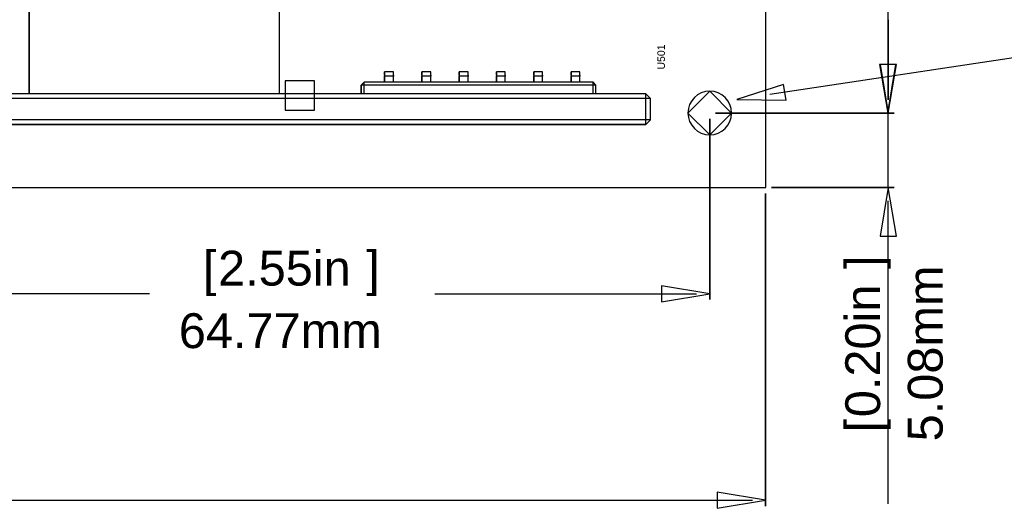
# Model space of a CAD drawing. Header units: inches. Extents: x 0 to 474, y -297 to 0.
# Tile 228 of 256: x 232 to 299, y -211 to -177. Entities that reach past the tile are written whole.
import ezdxf

# ---------------------------------------------------------------- set-up
doc = ezdxf.new("R2010")
doc.units = ezdxf.units.IN
doc.header["$MEASUREMENT"] = 0
doc.styles.add('Arial0', font='arial.ttf', dxfattribs={"height": 3.644212})

msp = doc.modelspace()

# ---------------------------------------------------------------- linework, layer by layer
at = {"color": 18, "true_color": 0x000000}
for p, q in [((282.96, -188.8), (282.96, -118.95)), ((232.773, -173.503), (232.773, -182.403)), ((232.773, -182.403), (232.773, -173.503)), ((249.839, -182.403), (249.839, -173.503)), ((249.839, -182.403), (249.839, -173.503)), ((257.596, -180.911), (256.984, -180.911)), ((256.984, -180.911), (256.984, -181.144)), ((256.984, -180.919), (256.984, -180.911)), ((257.596, -180.911), (256.984, -180.911)), ((256.984, -180.941), (256.984, -180.919)), ((256.984, -180.976), (256.984, -180.941)), ((256.984, -181.024), (256.984, -180.976)), ((256.984, -181.081), (256.984, -181.024)), ((256.984, -181.144), (256.984, -181.081)), ((256.984, -181.144), (256.984, -181.211)), ((256.984, -181.144), (256.984, -181.211)), ((257.596, -181.144), (257.596, -180.911)), ((257.596, -180.919), (257.596, -180.911)), ((257.596, -180.941), (257.596, -180.919)), ((257.596, -180.976), (257.596, -180.941)), ((257.596, -181.024), (257.596, -180.976)), ((257.596, -181.081), (257.596, -181.024)), ((257.596, -181.144), (257.596, -181.081)), ((257.596, -181.211), (257.596, -181.144)), ((257.596, -181.144), (257.596, -181.211)), ((260.136, -180.911), (259.524, -180.911)), ((259.524, -180.911), (259.524, -181.144)), ((259.524, -180.919), (259.524, -180.911)), ((260.136, -180.911), (259.524, -180.911)), ((259.524, -180.941), (259.524, -180.919)), ((259.524, -180.976), (259.524, -180.941)), ((259.524, -181.024), (259.524, -180.976)), ((259.524, -181.081), (259.524, -181.024)), ((259.524, -181.144), (259.524, -181.081)), ((259.524, -181.144), (259.524, -181.211)), ((259.524, -181.144), (259.524, -181.211)), ((260.136, -181.144), (260.136, -180.911)), ((260.136, -180.919), (260.136, -180.911)), ((260.136, -180.941), (260.136, -180.919)), ((260.136, -180.976), (260.136, -180.941)), ((260.136, -181.024), (260.136, -180.976)), ((260.136, -181.081), (260.136, -181.024)), ((260.136, -181.144), (260.136, -181.081)), ((260.136, -181.211), (260.136, -181.144)), ((260.136, -181.144), (260.136, -181.211)), ((262.676, -180.911), (262.076, -180.911)), ((262.076, -180.911), (262.076, -181.144)), ((262.076, -180.919), (262.076, -180.911)), ((262.676, -180.911), (262.076, -180.911)), ((262.076, -180.941), (262.076, -180.919)), ((262.076, -180.976), (262.076, -180.941)), ((262.076, -181.024), (262.076, -180.976)), ((262.076, -181.081), (262.076, -181.024)), ((262.076, -181.144), (262.076, -181.081)), ((262.076, -181.144), (262.076, -181.211)), ((262.076, -181.144), (262.076, -181.211)), ((262.676, -181.144), (262.676, -180.911)), ((262.676, -180.919), (262.676, -180.911)), ((262.676, -180.941), (262.676, -180.919)), ((262.676, -180.976), (262.676, -180.941)), ((262.676, -181.024), (262.676, -180.976)), ((262.676, -181.081), (262.676, -181.024)), ((262.676, -181.144), (262.676, -181.081)), ((262.676, -181.211), (262.676, -181.144)), ((262.676, -181.144), (262.676, -181.211)), ((265.216, -180.911), (264.616, -180.911)), ((264.616, -180.911), (264.616, -181.144)), ((264.616, -180.919), (264.616, -180.911)), ((265.216, -180.911), (264.616, -180.911)), ((264.616, -180.941), (264.616, -180.919)), ((264.616, -180.976), (264.616, -180.941)), ((264.616, -181.024), (264.616, -180.976)), ((264.616, -181.081), (264.616, -181.024)), ((264.616, -181.144), (264.616, -181.081)), ((264.616, -181.144), (264.616, -181.211)), ((264.616, -181.144), (264.616, -181.211)), ((265.216, -181.144), (265.216, -180.911)), ((265.216, -180.919), (265.216, -180.911)), ((265.216, -180.941), (265.216, -180.919)), ((265.216, -180.976), (265.216, -180.941)), ((265.216, -181.024), (265.216, -180.976)), ((265.216, -181.081), (265.216, -181.024)), ((265.216, -181.144), (265.216, -181.081)), ((265.216, -181.211), (265.216, -181.144)), ((265.216, -181.144), (265.216, -181.211)), ((267.756, -180.911), (267.156, -180.911)), ((267.156, -180.911), (267.156, -181.144)), ((267.156, -180.919), (267.156, -180.911)), ((267.756, -180.911), (267.156, -180.911)), ((267.156, -180.941), (267.156, -180.919)), ((267.156, -180.976), (267.156, -180.941)), ((267.156, -181.024), (267.156, -180.976)), ((267.156, -181.081), (267.156, -181.024)), ((267.156, -181.144), (267.156, -181.081)), ((267.156, -181.144), (267.156, -181.211)), ((267.156, -181.144), (267.156, -181.211)), ((267.756, -181.144), (267.756, -180.911)), ((267.756, -180.919), (267.756, -180.911)), ((267.756, -180.941), (267.756, -180.919)), ((267.756, -180.976), (267.756, -180.941)), ((267.756, -181.024), (267.756, -180.976)), ((267.756, -181.081), (267.756, -181.024)), ((267.756, -181.144), (267.756, -181.081)), ((267.756, -181.211), (267.756, -181.144)), ((267.756, -181.144), (267.756, -181.211)), ((270.296, -180.911), (269.696, -180.911)), ((269.696, -180.911), (269.696, -181.144)), ((269.696, -180.919), (269.696, -180.911)), ((270.296, -180.911), (269.696, -180.911)), ((269.696, -180.941), (269.696, -180.919)), ((269.696, -180.976), (269.696, -180.941)), ((269.696, -181.024), (269.696, -180.976)), ((269.696, -181.081), (269.696, -181.024)), ((269.696, -181.144), (269.696, -181.081)), ((269.696, -181.144), (269.696, -181.211)), ((269.696, -181.144), (269.696, -181.211)), ((270.296, -181.144), (270.296, -180.911)), ((270.296, -180.919), (270.296, -180.911)), ((270.296, -180.941), (270.296, -180.919)), ((270.296, -180.976), (270.296, -180.941)), ((270.296, -181.024), (270.296, -180.976)), ((270.296, -181.081), (270.296, -181.024)), ((270.296, -181.144), (270.296, -181.081)), ((270.296, -181.211), (270.296, -181.144)), ((270.296, -181.144), (270.296, -181.211)), ((252.21, -181.52), (250.21, -181.52)), ((250.21, -181.52), (250.21, -183.52)), ((252.21, -183.52), (252.21, -181.52)), ((255.59, -181.611), (255.39, -181.811)), ((255.59, -181.611), (255.39, -181.811)), ((255.39, -181.811), (255.39, -182.403)), ((255.39, -182.403), (255.39, -181.811)), ((255.59, -181.811), (255.39, -181.811)), ((256.984, -181.611), (255.59, -181.611)), ((271.196, -181.611), (255.59, -181.611)), ((255.59, -181.811), (255.59, -181.611)), ((271.196, -181.811), (255.59, -181.811)), ((255.59, -182.403), (255.59, -181.811)), ((256.984, -181.211), (256.984, -181.611)), ((256.984, -181.611), (256.984, -181.211)), ((257.596, -181.211), (256.984, -181.211)), ((257.596, -181.611), (257.596, -181.211)), ((257.596, -181.611), (257.596, -181.211)), ((259.524, -181.611), (257.596, -181.611)), ((259.524, -181.211), (259.524, -181.611)), ((259.524, -181.611), (259.524, -181.211)), ((260.136, -181.211), (259.524, -181.211)), ((260.136, -181.611), (260.136, -181.211)), ((260.136, -181.611), (260.136, -181.211)), ((262.076, -181.611), (260.136, -181.611)), ((262.076, -181.211), (262.076, -181.611)), ((262.076, -181.611), (262.076, -181.211)), ((262.676, -181.211), (262.076, -181.211)), ((262.676, -181.611), (262.676, -181.211)), ((262.676, -181.611), (262.676, -181.211)), ((264.616, -181.611), (262.676, -181.611)), ((264.616, -181.211), (264.616, -181.611)), ((264.616, -181.611), (264.616, -181.211)), ((265.216, -181.211), (264.616, -181.211)), ((265.216, -181.611), (265.216, -181.211)), ((265.216, -181.611), (265.216, -181.211)), ((267.156, -181.611), (265.216, -181.611)), ((267.156, -181.211), (267.156, -181.611)), ((267.156, -181.611), (267.156, -181.211)), ((267.756, -181.211), (267.156, -181.211)), ((267.756, -181.611), (267.756, -181.211)), ((267.756, -181.611), (267.756, -181.211)), ((269.696, -181.611), (267.756, -181.611)), ((269.696, -181.211), (269.696, -181.611)), ((269.696, -181.611), (269.696, -181.211)), ((270.296, -181.211), (269.696, -181.211)), ((270.296, -181.611), (270.296, -181.211)), ((270.296, -181.611), (270.296, -181.211)), ((271.196, -181.611), (270.296, -181.611)), ((271.396, -181.811), (271.196, -181.611)), ((271.196, -181.811), (271.196, -181.611)), ((271.396, -181.811), (271.196, -181.611)), ((271.196, -182.401), (271.196, -181.811)), ((271.396, -181.811), (271.196, -181.811)), ((271.396, -182.401), (271.396, -181.811)), ((271.396, -182.401), (271.396, -181.811)), ((274.786, -182.403), (218.126, -182.403)), ((232.773, -182.403), (229.123, -182.403)), ((255.39, -182.403), (249.839, -182.403)), ((263.542, -182.401), (263.376, -182.401)), ((263.376, -182.403), (263.376, -182.401)), ((263.542, -182.403), (263.542, -182.401)), ((263.58, -182.401), (263.542, -182.401)), ((263.643, -182.401), (263.58, -182.401)), ((263.71, -182.401), (263.643, -182.401)), ((263.742, -182.401), (263.71, -182.401)), ((263.715, -182.403), (263.715, -182.401)), ((263.727, -182.401), (263.715, -182.401)), ((263.76, -182.401), (263.727, -182.401)), ((263.789, -182.401), (263.76, -182.401)), ((263.789, -182.401), (263.76, -182.401)), ((263.825, -182.401), (263.789, -182.401)), ((263.825, -182.403), (263.825, -182.401)), ((263.887, -182.401), (263.825, -182.401)), ((264.392, -182.401), (263.887, -182.401)), ((263.931, -182.401), (263.887, -182.401)), ((263.979, -182.401), (263.931, -182.401)), ((264.042, -182.401), (263.979, -182.401)), ((264.111, -182.401), (264.042, -182.401)), ((264.227, -182.401), (264.111, -182.401)), ((264.111, -182.403), (264.111, -182.401)), ((264.319, -182.401), (264.227, -182.401)), ((264.392, -182.401), (264.319, -182.401)), ((264.456, -182.401), (264.392, -182.401)), ((264.507, -182.401), (264.456, -182.401)), ((264.543, -182.401), (264.507, -182.401)), ((264.563, -182.401), (264.543, -182.401)), ((264.571, -182.401), (264.543, -182.401)), ((264.569, -182.401), (264.563, -182.401)), ((264.569, -182.403), (264.569, -182.401)), ((264.624, -182.401), (264.571, -182.401)), ((264.624, -182.403), (264.624, -182.401)), ((264.931, -182.401), (264.624, -182.401)), ((264.931, -182.403), (264.931, -182.401)), ((265.098, -182.401), (264.931, -182.401)), ((265.098, -182.403), (265.098, -182.401)), ((265.21, -182.401), (265.098, -182.401)), ((265.21, -182.403), (265.21, -182.401)), ((265.223, -182.401), (265.21, -182.401)), ((265.228, -182.401), (265.223, -182.401)), ((265.228, -182.403), (265.228, -182.401)), ((265.238, -182.403), (265.238, -182.401)), ((265.305, -182.401), (265.238, -182.401)), ((265.369, -182.401), (265.305, -182.401)), ((265.305, -182.403), (265.305, -182.401)), ((265.434, -182.401), (265.369, -182.401)), ((265.509, -182.401), (265.434, -182.401)), ((265.596, -182.401), (265.509, -182.401)), ((265.763, -182.401), (265.596, -182.401)), ((265.596, -182.403), (265.596, -182.401)), ((265.826, -182.401), (265.763, -182.401)), ((265.763, -182.403), (265.763, -182.401)), ((265.945, -182.401), (265.826, -182.401)), ((265.826, -182.403), (265.826, -182.401)), ((265.932, -182.403), (265.932, -182.401)), ((265.945, -182.401), (265.932, -182.401)), ((265.977, -182.401), (265.945, -182.401)), ((266.011, -182.401), (265.977, -182.401)), ((266.006, -182.401), (265.977, -182.401)), ((266.006, -182.401), (265.977, -182.401)), ((266.042, -182.401), (266.006, -182.401)), ((266.042, -182.403), (266.042, -182.401)), ((266.104, -182.401), (266.042, -182.401)), ((266.61, -182.401), (266.104, -182.401)), ((266.148, -182.401), (266.104, -182.401)), ((266.196, -182.401), (266.148, -182.401)), ((266.259, -182.401), (266.196, -182.401)), ((266.329, -182.401), (266.259, -182.401)), ((266.445, -182.401), (266.329, -182.401)), ((266.329, -182.403), (266.329, -182.401)), ((266.537, -182.401), (266.445, -182.401)), ((266.61, -182.401), (266.537, -182.401)), ((266.674, -182.401), (266.61, -182.401)), ((267.018, -182.401), (266.618, -182.401)), ((266.724, -182.401), (266.674, -182.401)), ((266.76, -182.401), (266.724, -182.401)), ((266.78, -182.401), (266.76, -182.401)), ((266.787, -182.401), (266.78, -182.401)), ((266.787, -182.403), (266.787, -182.401)), ((266.845, -182.403), (266.845, -182.401)), ((267.018, -182.401), (266.845, -182.401)), ((267.286, -182.401), (267.018, -182.401)), ((267.018, -182.403), (267.018, -182.401)), ((267.286, -182.403), (267.286, -182.401)), ((267.557, -182.401), (267.286, -182.401)), ((267.807, -182.401), (267.557, -182.401)), ((267.557, -182.403), (267.557, -182.401)), ((267.738, -182.401), (267.557, -182.401)), ((267.807, -182.401), (267.738, -182.401)), ((267.738, -182.403), (267.738, -182.401)), ((267.867, -182.401), (267.807, -182.401)), ((267.807, -182.403), (267.807, -182.401)), ((268.034, -182.401), (267.867, -182.401)), ((267.867, -182.403), (267.867, -182.401)), ((268.125, -182.401), (268.034, -182.401)), ((268.034, -182.403), (268.034, -182.401)), ((268.199, -182.401), (268.125, -182.401)), ((268.263, -182.401), (268.199, -182.401)), ((268.27, -182.401), (268.263, -182.401)), ((268.263, -182.403), (268.263, -182.401)), ((268.27, -182.403), (268.27, -182.401)), ((268.46, -182.401), (268.27, -182.401)), ((268.46, -182.403), (268.46, -182.401)), ((268.487, -182.403), (268.487, -182.401)), ((268.88, -182.401), (268.487, -182.401)), ((268.618, -182.403), (268.618, -182.401)), ((268.625, -182.401), (268.618, -182.401)), ((268.646, -182.401), (268.625, -182.401)), ((268.669, -182.401), (268.646, -182.401)), ((268.669, -182.403), (268.669, -182.401)), ((268.788, -182.401), (268.669, -182.401)), ((268.919, -182.401), (268.788, -182.401)), ((269.062, -182.401), (268.919, -182.401)), ((269.062, -182.401), (268.919, -182.401)), ((269.148, -182.401), (268.931, -182.401)), ((269.183, -182.401), (269.062, -182.401)), ((269.062, -182.403), (269.062, -182.401)), ((269.29, -182.401), (269.183, -182.401)), ((269.593, -182.401), (269.22, -182.401)), ((269.372, -182.401), (269.29, -182.401)), ((269.433, -182.401), (269.372, -182.401)), ((269.475, -182.401), (269.433, -182.401)), ((269.498, -182.401), (269.433, -182.401)), ((269.498, -182.401), (269.475, -182.401)), ((269.506, -182.401), (269.498, -182.401)), ((269.516, -182.401), (269.506, -182.401)), ((269.506, -182.403), (269.506, -182.401)), ((269.516, -182.403), (269.516, -182.401)), ((269.593, -182.403), (269.593, -182.401)), ((270.071, -182.403), (270.071, -182.401)), ((273.475, -182.401), (270.071, -182.401)), ((272.048, -182.401), (271.396, -182.401)), ((272.588, -182.401), (272.048, -182.401)), ((272.048, -182.403), (272.048, -182.401)), ((272.588, -182.401), (272.048, -182.401)), ((273.262, -182.401), (272.588, -182.401)), ((272.588, -182.403), (272.588, -182.401)), ((273.262, -182.401), (272.588, -182.401)), ((273.475, -182.401), (273.262, -182.401)), ((273.262, -182.403), (273.262, -182.401)), ((274.199, -182.401), (273.475, -182.401)), ((273.475, -182.403), (273.475, -182.401)), ((274.199, -182.401), (273.475, -182.401)), ((274.199, -182.403), (274.199, -182.401)), ((274.199, -182.403), (274.199, -182.401)), ((274.786, -182.403), (274.199, -182.403)), ((275.106, -182.723), (274.786, -182.403)), ((275.106, -182.723), (274.786, -182.403)), ((274.786, -182.723), (274.786, -182.403)), ((277.662, -183.72), (279.15, -182.232)), ((279.15, -182.232), (280.637, -183.72)), ((274.786, -182.723), (218.126, -182.723)), ((274.786, -184.183), (274.786, -182.723)), ((275.106, -182.723), (274.786, -182.723)), ((275.106, -184.183), (275.106, -182.723)), ((275.106, -184.183), (275.106, -182.723)), ((250.21, -183.52), (252.21, -183.52)), ((279.15, -185.207), (277.662, -183.72)), ((280.637, -183.72), (279.15, -185.207)), ((274.786, -184.183), (218.126, -184.183)), ((218.126, -184.503), (274.786, -184.503)), ((274.786, -184.503), (218.126, -184.503)), ((274.786, -184.503), (275.106, -184.183)), ((275.106, -184.183), (274.786, -184.183)), ((274.786, -184.503), (274.786, -184.183)), ((275.106, -184.183), (274.786, -184.503)), ((145.8, -188.8), (282.96, -188.8))]:
    msp.add_line(p, q, dxfattribs=at)
at = {"color": 152, "true_color": 0x007ac0}
for p, q in [((291.276, -158.928), (291.276, -182.812)), ((291.315, -177.37), (291.315, -182.812)), ((291.826, -180.42), (290.726, -180.42)), ((290.726, -180.42), (291.276, -183.72)), ((291.865, -180.42), (290.765, -180.42)), ((290.765, -180.42), (291.315, -183.72)), ((291.276, -183.72), (291.826, -180.42)), ((291.315, -183.72), (291.865, -180.42)), ((279.55, -183.72), (291.715, -183.72)), ((291.715, -183.72), (279.55, -183.72)), ((279.55, -183.72), (291.676, -183.72)), ((291.676, -183.72), (279.55, -183.72)), ((291.315, -188.798), (291.315, -183.72)), ((279.15, -184.12), (279.15, -196.433)), ((279.15, -196.433), (279.15, -184.12)), ((282.958, -189.202), (282.958, -210.5)), ((282.958, -210.5), (282.958, -189.202)), ((283.362, -188.798), (291.715, -188.798)), ((291.715, -188.798), (283.362, -188.798)), ((291.315, -188.798), (290.765, -192.098)), ((291.865, -192.098), (291.315, -188.798)), ((291.315, -195.148), (291.315, -189.706)), ((290.765, -192.098), (291.865, -192.098)), ((291.315, -210.348), (291.315, -192.098)), ((279.15, -196.033), (275.85, -195.483)), ((275.85, -195.483), (275.85, -196.583)), ((240.968, -196.033), (215.288, -196.033)), ((260.41, -196.033), (278.242, -196.033)), ((275.85, -196.583), (279.15, -196.033)), ((282.958, -210.1), (279.658, -209.55)), ((279.658, -209.55), (279.658, -210.65)), ((215.7, -210.1), (282.05, -210.1)), ((279.658, -210.65), (282.958, -210.1))]:
    msp.add_line(p, q, dxfattribs=at)
at = {"color": 7, "true_color": 0xffffff}
for p, q in [((232.773, -173.503), (232.773, -182.403)), ((232.773, -182.403), (232.773, -173.503)), ((249.839, -182.403), (249.839, -173.503)), ((249.839, -182.403), (249.839, -173.503)), ((257.596, -180.911), (256.984, -180.911)), ((256.984, -180.911), (256.984, -181.144)), ((256.984, -180.919), (256.984, -180.911)), ((257.596, -180.911), (256.984, -180.911)), ((256.984, -180.941), (256.984, -180.919)), ((256.984, -180.976), (256.984, -180.941)), ((256.984, -181.024), (256.984, -180.976)), ((256.984, -181.081), (256.984, -181.024)), ((256.984, -181.144), (256.984, -181.081)), ((256.984, -181.144), (256.984, -181.211)), ((256.984, -181.144), (256.984, -181.211)), ((257.596, -181.144), (257.596, -180.911)), ((257.596, -180.919), (257.596, -180.911)), ((257.596, -180.941), (257.596, -180.919)), ((257.596, -180.976), (257.596, -180.941)), ((257.596, -181.024), (257.596, -180.976)), ((257.596, -181.081), (257.596, -181.024)), ((257.596, -181.144), (257.596, -181.081)), ((257.596, -181.211), (257.596, -181.144)), ((257.596, -181.144), (257.596, -181.211)), ((260.136, -180.911), (259.524, -180.911)), ((259.524, -180.911), (259.524, -181.144)), ((259.524, -180.919), (259.524, -180.911)), ((260.136, -180.911), (259.524, -180.911)), ((259.524, -180.941), (259.524, -180.919)), ((259.524, -180.976), (259.524, -180.941)), ((259.524, -181.024), (259.524, -180.976)), ((259.524, -181.081), (259.524, -181.024)), ((259.524, -181.144), (259.524, -181.081)), ((259.524, -181.144), (259.524, -181.211)), ((259.524, -181.144), (259.524, -181.211)), ((260.136, -181.144), (260.136, -180.911)), ((260.136, -180.919), (260.136, -180.911)), ((260.136, -180.941), (260.136, -180.919)), ((260.136, -180.976), (260.136, -180.941)), ((260.136, -181.024), (260.136, -180.976)), ((260.136, -181.081), (260.136, -181.024)), ((260.136, -181.144), (260.136, -181.081)), ((260.136, -181.211), (260.136, -181.144)), ((260.136, -181.144), (260.136, -181.211)), ((262.676, -180.911), (262.076, -180.911)), ((262.076, -180.911), (262.076, -181.144)), ((262.076, -180.919), (262.076, -180.911)), ((262.676, -180.911), (262.076, -180.911)), ((262.076, -180.941), (262.076, -180.919)), ((262.076, -180.976), (262.076, -180.941)), ((262.076, -181.024), (262.076, -180.976)), ((262.076, -181.081), (262.076, -181.024)), ((262.076, -181.144), (262.076, -181.081)), ((262.076, -181.144), (262.076, -181.211)), ((262.076, -181.144), (262.076, -181.211)), ((262.676, -181.144), (262.676, -180.911)), ((262.676, -180.919), (262.676, -180.911)), ((262.676, -180.941), (262.676, -180.919)), ((262.676, -180.976), (262.676, -180.941)), ((262.676, -181.024), (262.676, -180.976)), ((262.676, -181.081), (262.676, -181.024)), ((262.676, -181.144), (262.676, -181.081)), ((262.676, -181.211), (262.676, -181.144)), ((262.676, -181.144), (262.676, -181.211)), ((265.216, -180.911), (264.616, -180.911)), ((264.616, -180.911), (264.616, -181.144)), ((264.616, -180.919), (264.616, -180.911)), ((265.216, -180.911), (264.616, -180.911)), ((264.616, -180.941), (264.616, -180.919)), ((264.616, -180.976), (264.616, -180.941)), ((264.616, -181.024), (264.616, -180.976)), ((264.616, -181.081), (264.616, -181.024)), ((264.616, -181.144), (264.616, -181.081)), ((264.616, -181.144), (264.616, -181.211)), ((264.616, -181.144), (264.616, -181.211)), ((265.216, -181.144), (265.216, -180.911)), ((265.216, -180.919), (265.216, -180.911)), ((265.216, -180.941), (265.216, -180.919)), ((265.216, -180.976), (265.216, -180.941)), ((265.216, -181.024), (265.216, -180.976)), ((265.216, -181.081), (265.216, -181.024)), ((265.216, -181.144), (265.216, -181.081)), ((265.216, -181.211), (265.216, -181.144)), ((265.216, -181.144), (265.216, -181.211)), ((267.756, -180.911), (267.156, -180.911)), ((267.156, -180.911), (267.156, -181.144)), ((267.156, -180.919), (267.156, -180.911)), ((267.756, -180.911), (267.156, -180.911)), ((267.156, -180.941), (267.156, -180.919)), ((267.156, -180.976), (267.156, -180.941)), ((267.156, -181.024), (267.156, -180.976)), ((267.156, -181.081), (267.156, -181.024)), ((267.156, -181.144), (267.156, -181.081)), ((267.156, -181.144), (267.156, -181.211)), ((267.156, -181.144), (267.156, -181.211)), ((267.756, -181.144), (267.756, -180.911)), ((267.756, -180.919), (267.756, -180.911)), ((267.756, -180.941), (267.756, -180.919)), ((267.756, -180.976), (267.756, -180.941)), ((267.756, -181.024), (267.756, -180.976)), ((267.756, -181.081), (267.756, -181.024)), ((267.756, -181.144), (267.756, -181.081)), ((267.756, -181.211), (267.756, -181.144)), ((267.756, -181.144), (267.756, -181.211)), ((270.296, -180.911), (269.696, -180.911)), ((269.696, -180.911), (269.696, -181.144)), ((269.696, -180.919), (269.696, -180.911)), ((270.296, -180.911), (269.696, -180.911)), ((269.696, -180.941), (269.696, -180.919)), ((269.696, -180.976), (269.696, -180.941)), ((269.696, -181.024), (269.696, -180.976)), ((269.696, -181.081), (269.696, -181.024)), ((269.696, -181.144), (269.696, -181.081)), ((269.696, -181.144), (269.696, -181.211)), ((269.696, -181.144), (269.696, -181.211)), ((270.296, -181.144), (270.296, -180.911)), ((270.296, -180.919), (270.296, -180.911)), ((270.296, -180.941), (270.296, -180.919)), ((270.296, -180.976), (270.296, -180.941)), ((270.296, -181.024), (270.296, -180.976)), ((270.296, -181.081), (270.296, -181.024)), ((270.296, -181.144), (270.296, -181.081)), ((270.296, -181.211), (270.296, -181.144)), ((270.296, -181.144), (270.296, -181.211)), ((252.21, -181.52), (250.21, -181.52)), ((250.21, -181.52), (250.21, -183.52)), ((252.21, -183.52), (252.21, -181.52)), ((255.59, -181.611), (255.39, -181.811)), ((255.59, -181.611), (255.39, -181.811)), ((255.39, -181.811), (255.39, -182.403)), ((255.39, -182.403), (255.39, -181.811)), ((255.59, -181.811), (255.39, -181.811)), ((256.984, -181.611), (255.59, -181.611)), ((271.196, -181.611), (255.59, -181.611)), ((255.59, -181.811), (255.59, -181.611)), ((271.196, -181.811), (255.59, -181.811)), ((255.59, -182.403), (255.59, -181.811)), ((256.984, -181.211), (256.984, -181.611)), ((256.984, -181.611), (256.984, -181.211)), ((257.596, -181.211), (256.984, -181.211)), ((257.596, -181.611), (257.596, -181.211)), ((257.596, -181.611), (257.596, -181.211)), ((259.524, -181.611), (257.596, -181.611)), ((259.524, -181.211), (259.524, -181.611)), ((259.524, -181.611), (259.524, -181.211)), ((260.136, -181.211), (259.524, -181.211)), ((260.136, -181.611), (260.136, -181.211)), ((260.136, -181.611), (260.136, -181.211)), ((262.076, -181.611), (260.136, -181.611)), ((262.076, -181.211), (262.076, -181.611)), ((262.076, -181.611), (262.076, -181.211)), ((262.676, -181.211), (262.076, -181.211)), ((262.676, -181.611), (262.676, -181.211)), ((262.676, -181.611), (262.676, -181.211)), ((264.616, -181.611), (262.676, -181.611)), ((264.616, -181.211), (264.616, -181.611)), ((264.616, -181.611), (264.616, -181.211)), ((265.216, -181.211), (264.616, -181.211)), ((265.216, -181.611), (265.216, -181.211)), ((265.216, -181.611), (265.216, -181.211)), ((267.156, -181.611), (265.216, -181.611)), ((267.156, -181.211), (267.156, -181.611)), ((267.156, -181.611), (267.156, -181.211)), ((267.756, -181.211), (267.156, -181.211)), ((267.756, -181.611), (267.756, -181.211)), ((267.756, -181.611), (267.756, -181.211)), ((269.696, -181.611), (267.756, -181.611)), ((269.696, -181.211), (269.696, -181.611)), ((269.696, -181.611), (269.696, -181.211)), ((270.296, -181.211), (269.696, -181.211)), ((270.296, -181.611), (270.296, -181.211)), ((270.296, -181.611), (270.296, -181.211)), ((271.196, -181.611), (270.296, -181.611)), ((271.396, -181.811), (271.196, -181.611)), ((271.196, -181.811), (271.196, -181.611)), ((271.396, -181.811), (271.196, -181.611)), ((271.196, -182.401), (271.196, -181.811)), ((271.396, -181.811), (271.196, -181.811)), ((271.396, -182.401), (271.396, -181.811)), ((271.396, -182.401), (271.396, -181.811)), ((274.786, -182.403), (218.126, -182.403)), ((232.773, -182.403), (229.123, -182.403)), ((255.39, -182.403), (249.839, -182.403)), ((263.542, -182.401), (263.376, -182.401)), ((263.376, -182.403), (263.376, -182.401)), ((263.542, -182.403), (263.542, -182.401)), ((263.58, -182.401), (263.542, -182.401)), ((263.643, -182.401), (263.58, -182.401)), ((263.71, -182.401), (263.643, -182.401)), ((263.742, -182.401), (263.71, -182.401)), ((263.715, -182.403), (263.715, -182.401)), ((263.727, -182.401), (263.715, -182.401)), ((263.76, -182.401), (263.727, -182.401)), ((263.789, -182.401), (263.76, -182.401)), ((263.789, -182.401), (263.76, -182.401)), ((263.825, -182.401), (263.789, -182.401)), ((263.825, -182.403), (263.825, -182.401)), ((263.887, -182.401), (263.825, -182.401)), ((264.392, -182.401), (263.887, -182.401)), ((263.931, -182.401), (263.887, -182.401)), ((263.979, -182.401), (263.931, -182.401)), ((264.042, -182.401), (263.979, -182.401)), ((264.111, -182.401), (264.042, -182.401)), ((264.227, -182.401), (264.111, -182.401)), ((264.111, -182.403), (264.111, -182.401)), ((264.319, -182.401), (264.227, -182.401)), ((264.392, -182.401), (264.319, -182.401)), ((264.456, -182.401), (264.392, -182.401)), ((264.507, -182.401), (264.456, -182.401)), ((264.543, -182.401), (264.507, -182.401)), ((264.563, -182.401), (264.543, -182.401)), ((264.571, -182.401), (264.543, -182.401)), ((264.569, -182.401), (264.563, -182.401)), ((264.569, -182.403), (264.569, -182.401)), ((264.624, -182.401), (264.571, -182.401)), ((264.624, -182.403), (264.624, -182.401)), ((264.931, -182.401), (264.624, -182.401)), ((264.931, -182.403), (264.931, -182.401)), ((265.098, -182.401), (264.931, -182.401)), ((265.098, -182.403), (265.098, -182.401)), ((265.21, -182.401), (265.098, -182.401)), ((265.21, -182.403), (265.21, -182.401)), ((265.223, -182.401), (265.21, -182.401)), ((265.228, -182.401), (265.223, -182.401)), ((265.228, -182.403), (265.228, -182.401)), ((265.238, -182.403), (265.238, -182.401)), ((265.305, -182.401), (265.238, -182.401)), ((265.369, -182.401), (265.305, -182.401)), ((265.305, -182.403), (265.305, -182.401)), ((265.434, -182.401), (265.369, -182.401)), ((265.509, -182.401), (265.434, -182.401)), ((265.596, -182.401), (265.509, -182.401)), ((265.763, -182.401), (265.596, -182.401)), ((265.596, -182.403), (265.596, -182.401)), ((265.826, -182.401), (265.763, -182.401)), ((265.763, -182.403), (265.763, -182.401)), ((265.945, -182.401), (265.826, -182.401)), ((265.826, -182.403), (265.826, -182.401)), ((265.932, -182.403), (265.932, -182.401)), ((265.945, -182.401), (265.932, -182.401)), ((265.977, -182.401), (265.945, -182.401)), ((266.011, -182.401), (265.977, -182.401)), ((266.006, -182.401), (265.977, -182.401)), ((266.006, -182.401), (265.977, -182.401)), ((266.042, -182.401), (266.006, -182.401)), ((266.042, -182.403), (266.042, -182.401)), ((266.104, -182.401), (266.042, -182.401)), ((266.61, -182.401), (266.104, -182.401)), ((266.148, -182.401), (266.104, -182.401)), ((266.196, -182.401), (266.148, -182.401)), ((266.259, -182.401), (266.196, -182.401)), ((266.329, -182.401), (266.259, -182.401)), ((266.445, -182.401), (266.329, -182.401)), ((266.329, -182.403), (266.329, -182.401)), ((266.537, -182.401), (266.445, -182.401)), ((266.61, -182.401), (266.537, -182.401)), ((266.674, -182.401), (266.61, -182.401)), ((267.018, -182.401), (266.618, -182.401)), ((266.724, -182.401), (266.674, -182.401)), ((266.76, -182.401), (266.724, -182.401)), ((266.78, -182.401), (266.76, -182.401)), ((266.787, -182.401), (266.78, -182.401)), ((266.787, -182.403), (266.787, -182.401)), ((266.845, -182.403), (266.845, -182.401)), ((267.018, -182.401), (266.845, -182.401)), ((267.286, -182.401), (267.018, -182.401)), ((267.018, -182.403), (267.018, -182.401)), ((267.286, -182.403), (267.286, -182.401)), ((267.557, -182.401), (267.286, -182.401)), ((267.807, -182.401), (267.557, -182.401)), ((267.557, -182.403), (267.557, -182.401)), ((267.738, -182.401), (267.557, -182.401)), ((267.807, -182.401), (267.738, -182.401)), ((267.738, -182.403), (267.738, -182.401)), ((267.867, -182.401), (267.807, -182.401)), ((267.807, -182.403), (267.807, -182.401)), ((268.034, -182.401), (267.867, -182.401)), ((267.867, -182.403), (267.867, -182.401)), ((268.125, -182.401), (268.034, -182.401)), ((268.034, -182.403), (268.034, -182.401)), ((268.199, -182.401), (268.125, -182.401)), ((268.263, -182.401), (268.199, -182.401)), ((268.27, -182.401), (268.263, -182.401)), ((268.263, -182.403), (268.263, -182.401)), ((268.27, -182.403), (268.27, -182.401)), ((268.46, -182.401), (268.27, -182.401)), ((268.46, -182.403), (268.46, -182.401)), ((268.487, -182.403), (268.487, -182.401)), ((268.88, -182.401), (268.487, -182.401)), ((268.618, -182.403), (268.618, -182.401)), ((268.625, -182.401), (268.618, -182.401)), ((268.646, -182.401), (268.625, -182.401)), ((268.669, -182.401), (268.646, -182.401)), ((268.669, -182.403), (268.669, -182.401)), ((268.788, -182.401), (268.669, -182.401)), ((268.919, -182.401), (268.788, -182.401)), ((269.062, -182.401), (268.919, -182.401)), ((269.062, -182.401), (268.919, -182.401)), ((269.148, -182.401), (268.931, -182.401)), ((269.183, -182.401), (269.062, -182.401)), ((269.062, -182.403), (269.062, -182.401)), ((269.29, -182.401), (269.183, -182.401)), ((269.593, -182.401), (269.22, -182.401)), ((269.372, -182.401), (269.29, -182.401)), ((269.433, -182.401), (269.372, -182.401)), ((269.475, -182.401), (269.433, -182.401)), ((269.498, -182.401), (269.433, -182.401)), ((269.498, -182.401), (269.475, -182.401)), ((269.506, -182.401), (269.498, -182.401)), ((269.516, -182.401), (269.506, -182.401)), ((269.506, -182.403), (269.506, -182.401)), ((269.516, -182.403), (269.516, -182.401)), ((269.593, -182.403), (269.593, -182.401)), ((270.071, -182.403), (270.071, -182.401)), ((273.475, -182.401), (270.071, -182.401)), ((272.048, -182.401), (271.396, -182.401)), ((272.588, -182.401), (272.048, -182.401)), ((272.048, -182.403), (272.048, -182.401)), ((272.588, -182.401), (272.048, -182.401)), ((273.262, -182.401), (272.588, -182.401)), ((272.588, -182.403), (272.588, -182.401)), ((273.262, -182.401), (272.588, -182.401)), ((273.475, -182.401), (273.262, -182.401)), ((273.262, -182.403), (273.262, -182.401)), ((274.199, -182.401), (273.475, -182.401)), ((273.475, -182.403), (273.475, -182.401)), ((274.199, -182.401), (273.475, -182.401)), ((274.199, -182.403), (274.199, -182.401)), ((274.199, -182.403), (274.199, -182.401)), ((274.786, -182.403), (274.199, -182.403)), ((275.106, -182.723), (274.786, -182.403)), ((275.106, -182.723), (274.786, -182.403)), ((274.786, -182.723), (274.786, -182.403)), ((274.786, -182.723), (218.126, -182.723)), ((274.786, -184.183), (274.786, -182.723)), ((275.106, -182.723), (274.786, -182.723)), ((275.106, -184.183), (275.106, -182.723)), ((275.106, -184.183), (275.106, -182.723)), ((250.21, -183.52), (252.21, -183.52)), ((274.786, -184.183), (218.126, -184.183)), ((218.126, -184.503), (274.786, -184.503)), ((274.786, -184.503), (218.126, -184.503)), ((274.786, -184.503), (275.106, -184.183)), ((275.106, -184.183), (274.786, -184.183)), ((274.786, -184.503), (274.786, -184.183)), ((275.106, -184.183), (274.786, -184.503))]:
    msp.add_line(p, q, dxfattribs=at)
at = {"color": 1, "true_color": 0xff0000}
for p, q in [((317.5, -177.3), (283.245, -182.462)), ((284.181, -181.764), (281, -182.8)), ((284.345, -182.852), (284.181, -181.764)), ((281, -182.8), (284.345, -182.852))]:
    msp.add_line(p, q, dxfattribs=at)
at = {"color": 18, "true_color": 0x000000}
for start, end in [(90, 180), (0, 90), (180, 270), (270, 0)]:
    msp.add_arc((279.15, -183.72), 1.488, start, end, dxfattribs=at)

# ---------------------------------------------------------------- texts
at = {"color": 18, "true_color": 0x000000, "style": 'Arial0'}
msp.add_text('U501', height=0.5129, rotation=90, dxfattribs=at).set_placement((276.092, -180.759))
at = {"color": 12, "true_color": 0xc00000, "style": 'Arial0'}
for s, p in [('[', (244.614, -195.477)), ('2.55in', (245.643, -195.477)), (']', (255.736, -195.477)), ('64.77mm', (242.968, -199.737))]:
    msp.add_text(s, height=2.375, dxfattribs=at).set_placement(p)
for s, p in [(']', (290.759, -194.351)), ('5.08mm', (295.019, -206.088)), ('0.20in', (290.759, -204.443)), ('[', (290.759, -205.473))]:
    msp.add_text(s, height=2.375, rotation=90, dxfattribs=at).set_placement(p)

doc.saveas('drawing.dxf')
